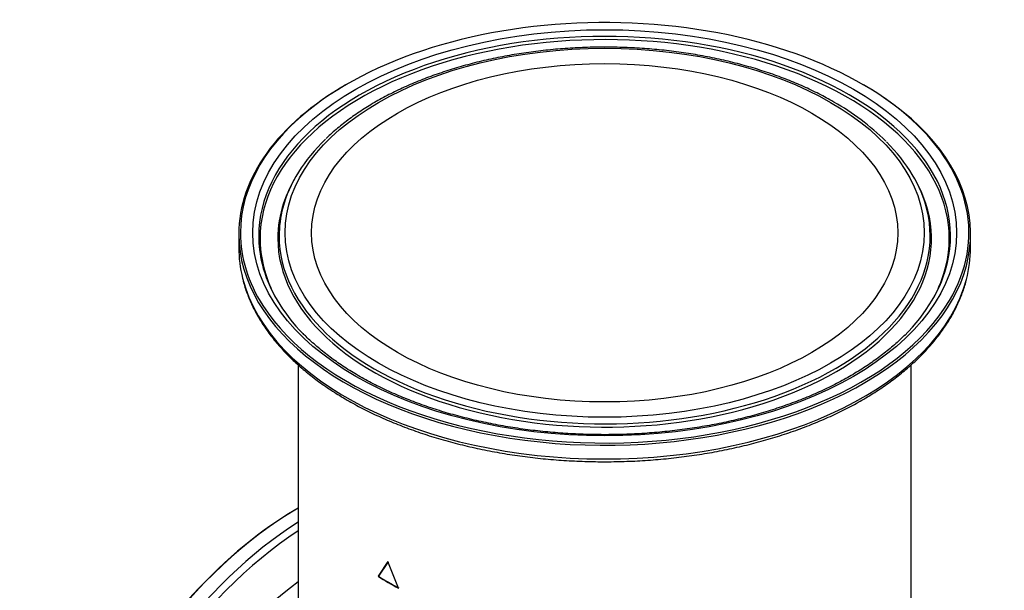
# Paper-space layout 'Invenitec-A4' of a CAD drawing. Header units: millimetres. Extents: x -51 to 244, y -44 to 247.
# Tile 7 of 8: x 166 to 209, y 155 to 180. Entities that reach past the tile are written whole.
import ezdxf

# ---------------------------------------------------------------- set-up
doc = ezdxf.new("R2010")
doc.units = ezdxf.units.MM
doc.layers.add('Default', color=7, linetype='Continuous')
doc.layers.add('FET-30T-30T', color=7, linetype='Continuous')

# ---------------------------------------------------------------- blocks, each defined once
blk = doc.blocks.new('SE1')
at = {"layer": 'FET-30T-30T', "color": 7, "linetype": 'Continuous'}
for p, q in [((229.655, 132.087), (229.601, 131.988)), ((256.741, 131.988), (256.687, 132.087)), ((227.246, 129.714), (227.246, 129.117)), ((259.096, 129.117), (259.096, 129.714)), ((229.836, 124.019), (229.836, 104.806)), ((256.506, 104.806), (256.506, 124.017)), ((233.741, 115.457), (233.309, 114.815)), ((233.744, 115.45), (233.322, 114.821)), ((234.2, 114.301), (233.741, 115.457)), ((233.322, 114.821), (233.309, 114.815))]:
    blk.add_line(p, q, dxfattribs=at)
blk.add_arc((247.901, 126.151), 10.69, 45.4241, 60.6049, dxfattribs=at)
for centre, major_axis, start_param, end_param in [((243.171, 129.771), (-15.855, 0), 3.709106, 5.625931), ((243.171, 129.632), (-15.056, 0), 3.008174, 6.283185), ((243.171, 129.523), (-14.999, 0), 2.928969, 6.283185), ((243.171, 129.714), (-15.925, 0), 5.495547, 6.283185), ((243.171, 129.714), (-15.925, 0), 0, 3.926991), ((243.171, 129.771), (-15.855, 0), 5.625931, 6.283185), ((243.171, 129.771), (-15.855, 0), 2.813766, 3.709106), ((243.171, 129.632), (-14.169, 0), 5.74189, 6.132586), ((243.171, 129.632), (-14.169, 0), 3.282243, 3.666467), ((243.171, 129.523), (-14.226, 0), -0.304849, -0.189181), ((243.171, 129.523), (-14.226, 0), 3.327296, 3.446442), ((243.171, 129.523), (-14.226, 0), 6.094004, 6.283185), ((243.171, 129.523), (-14.226, 0), 0, 3.327296), ((243.171, 129.632), (-14.169, 0), 6.132586, 6.283185), ((243.171, 129.632), (-14.169, 0), 0, 3.282243), ((243.171, 129.771), (-15.855, 0), 0, 0.353518), ((243.171, 129.632), (-15.056, 0), 0, 0.13946), ((243.171, 129.523), (-14.999, 0), 0, 0.213256), ((243.171, 129.117), (-15.925, 0), 0, 0.144543), ((243.171, 129.117), (-15.925, 0), 2.991679, 3.141593), ((243.171, 129.632), (-15.056, 0), 0.13946, 0.514774), ((243.171, 129.632), (-15.056, 0), 2.618751, 3.008174), ((243.171, 129.117), (-15.925, 0), 0.144543, 2.991679), ((243.171, 129.523), (-14.999, 0), 0.213256, 0.298851), ((243.171, 129.523), (-14.999, 0), -3.440443, -3.354216), ((243.171, 129.771), (-15.855, 0), 0.353518, 2.813766), ((229.856, 104.794), (-7.962, -13.791), 3.928783, 6.283185), ((229.806, 104.823), (-7.927, -13.731), 3.924376, 5.607953), ((230.373, 104.496), (-7.962, -13.791), 3.974731, 6.139133), ((230.559, 104.388), (-7.87, -13.632), 3.992033, 6.283185), ((231.06, 104.099), (-6.898, -11.947), 4.052803, 6.283185), ((243.171, 119.997), (-13.335, 0), 0.738465, 0.832903), ((243.171, 119.997), (-13.317, 0), 0.738465, 0.832903)]:
    blk.add_ellipse(centre, major_axis=major_axis, ratio=0.57735, start_param=start_param, end_param=end_param, dxfattribs=at)
for major_axis in [(-15.314, 0), (-13.911, 0), (12.757, 0)]:
    blk.add_ellipse((243.171, 129.771), major_axis=major_axis, ratio=0.57735, dxfattribs=at)
for points, knots in [([(253.148, 135.464), (253.027, 135.532), (252.731, 135.7), (252.166, 135.987), (251.484, 136.293), (250.765, 136.577), (250.02, 136.833), (249.25, 137.063), (248.457, 137.265), (247.645, 137.438), (246.816, 137.582), (245.974, 137.697), (245.121, 137.781), (244.262, 137.835), (243.398, 137.858), (242.534, 137.851), (241.672, 137.813), (240.816, 137.745), (239.968, 137.646), (239.132, 137.518), (238.311, 137.36), (237.507, 137.173), (236.725, 136.958), (235.966, 136.715), (235.233, 136.446), (234.53, 136.151), (233.858, 135.831), (233.221, 135.487), (232.621, 135.121), (232.057, 134.733), (231.545, 134.328), (231.201, 134.033), (231.06, 133.888), (231.055, 133.883)], [0, 0, 0, 0, 0.017853, 0.051715, 0.085573, 0.119423, 0.153263, 0.187094, 0.220915, 0.254728, 0.288534, 0.322333, 0.356128, 0.389919, 0.423708, 0.457497, 0.491286, 0.525077, 0.558871, 0.592671, 0.626476, 0.660289, 0.694111, 0.727943, 0.761786, 0.795642, 0.82951, 0.863389, 0.897278, 0.931175, 0.965072, 0.998959, 1, 1, 1, 1]), ([(227.421, 127.748), (227.428, 127.715), (227.469, 127.519), (227.604, 127.126), (227.819, 126.609), (228.092, 126.095), (228.413, 125.591), (228.783, 125.1), (229.202, 124.621), (229.667, 124.158), (230.177, 123.711), (230.73, 123.282), (231.324, 122.873), (231.958, 122.485), (232.629, 122.12), (233.335, 121.777), (234.073, 121.46), (234.84, 121.167), (235.635, 120.901), (236.455, 120.663), (237.297, 120.452), (238.158, 120.27), (239.036, 120.117), (239.927, 119.993), (240.828, 119.9), (241.738, 119.837), (242.652, 119.804), (243.567, 119.802), (244.482, 119.83), (245.392, 119.889), (246.294, 119.979), (247.187, 120.098), (248.066, 120.247), (248.93, 120.426), (249.774, 120.633), (250.597, 120.868), (251.396, 121.13), (252.167, 121.419), (252.909, 121.733), (253.619, 122.072), (254.295, 122.435), (254.935, 122.82), (255.535, 123.227), (256.095, 123.654), (256.612, 124.099), (257.084, 124.562), (257.51, 125.041), (257.888, 125.533), (258.216, 126.038), (258.496, 126.555), (258.718, 127.074), (258.857, 127.469), (258.9, 127.665), (258.907, 127.697)], [0, 0, 0, 0, 0.00332, 0.023308, 0.043338, 0.063421, 0.083558, 0.103746, 0.123977, 0.144243, 0.164535, 0.184845, 0.205165, 0.225491, 0.245818, 0.266143, 0.286464, 0.306781, 0.327093, 0.3474, 0.367702, 0.388001, 0.408295, 0.428586, 0.448875, 0.469162, 0.489448, 0.509733, 0.530019, 0.550305, 0.570593, 0.590882, 0.611174, 0.63147, 0.65177, 0.672075, 0.692385, 0.7127, 0.733022, 0.75335, 0.773683, 0.794022, 0.814364, 0.834707, 0.855047, 0.875378, 0.895692, 0.915983, 0.936239, 0.956452, 0.976614, 0.996719, 1, 1, 1, 1]), ([(256.234, 125.326), (256.154, 125.244), (255.951, 125.038), (255.532, 124.676), (255.011, 124.272), (254.442, 123.882), (253.836, 123.513), (253.191, 123.164), (252.512, 122.837), (251.8, 122.534), (251.057, 122.255), (250.287, 122.001), (249.491, 121.773), (248.674, 121.573), (247.836, 121.401), (246.983, 121.257), (246.115, 121.143), (245.238, 121.058), (244.353, 121.003), (243.463, 120.978), (242.573, 120.983), (241.685, 121.018), (240.802, 121.084), (239.928, 121.179), (239.065, 121.303), (238.216, 121.457), (237.385, 121.639), (236.574, 121.848), (235.787, 122.085), (235.026, 122.348), (234.293, 122.635), (233.592, 122.947), (232.925, 123.281), (232.293, 123.637), (231.701, 124.013), (231.146, 124.408), (230.641, 124.818), (230.265, 125.155), (230.094, 125.336), (230.047, 125.386)], [0, 0, 0, 0, 0.014214, 0.042143, 0.070051, 0.097948, 0.125841, 0.153734, 0.18163, 0.209531, 0.237439, 0.265354, 0.293277, 0.321207, 0.349144, 0.377086, 0.405033, 0.432984, 0.460937, 0.488893, 0.516849, 0.544805, 0.57276, 0.600712, 0.628661, 0.656604, 0.684543, 0.712474, 0.740398, 0.768314, 0.796221, 0.824118, 0.852007, 0.879888, 0.907762, 0.935632, 0.963501, 0.991376, 1, 1, 1, 1])]:
    blk.add_open_spline(points, degree=3, knots=knots, dxfattribs=at)

psp = doc.layouts.new('Invenitec-A4')

# ---------------------------------------------------------------- block references
at = {"layer": 'Default'}
psp.add_blockref('SE1', (-51.3003, 41.2022), dxfattribs=at)

doc.saveas('drawing.dxf')
